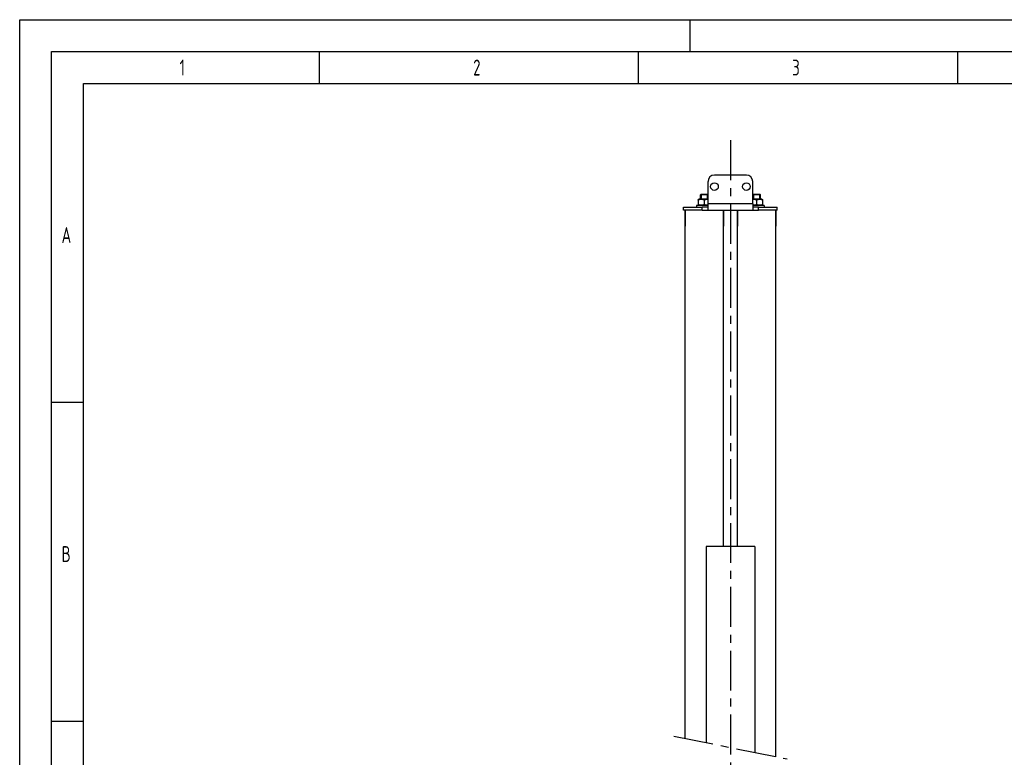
# Model space of a CAD drawing. Header units: millimetres. Extents: x 0 to 5940, y 0 to 4200.
# Tile 31 of 57: x 0 to 1543, y 3044 to 4200. Entities that reach past the tile are written whole.
import ezdxf

# ---------------------------------------------------------------- set-up
doc = ezdxf.new("R2010")
doc.units = ezdxf.units.MM
doc.header["$LTSCALE"] = 50
doc.linetypes.add('MITTE', pattern=[2, 1.25, -0.25, 0.25, -0.25])
doc.layers.get('0').update_dxf_attribs({"linetype": 'CONTINUOUS'})
for name, color, linetype in [('02-LINIE-035', 2, 'CONTINUOUS'), ('05-ACHSE', 1, 'MITTE'), ('KSB-BLATTRAND', 2, 'CONTINUOUS')]:
    doc.layers.add(name, color=color, linetype=linetype)
doc.styles.get("Standard").update_dxf_attribs({"font": 'ISOCP.SHX'})

# ---------------------------------------------------------------- blocks, each defined once
blk = doc.blocks.new('Rahmen_A2')
at = {"color": 1, "ltscale": 150}
for p, q in [((0, 0), (0, 420)), ((0, 420), (594, 420)), ((10, 10), (10, 410)), ((10, 410), (584, 410))]:
    blk.add_line(p, q, dxfattribs=at)
at = {"layer": 'KSB-BLATTRAND'}
for p, q in [((105, 420), (105, 415)), ((5, 5), (5, 415)), ((5, 415), (589, 415)), ((47, 410), (47, 415)), ((97, 410), (97, 415)), ((147, 410), (147, 415)), ((10, 360), (5, 360)), ((10, 310), (5, 310))]:
    blk.add_line(p, q, dxfattribs=at)
at = {"layer": 'KSB-BLATTRAND', "width": 0.75}
for s, p in [('1', (25.0625, 411.25)), ('2', (71.0625, 411.25)), ('3', (121.0625, 411.25)), ('A', (6.5625, 385)), ('B', (6.5625, 335))]:
    blk.add_text(s, height=2.5, dxfattribs=at).set_placement(p)

msp = doc.modelspace()

# ---------------------------------------------------------------- linework, layer by layer
at = {"layer": '02-LINIE-035'}
for p, q in [((1138.82, 3956.42), (1088.82, 3956.42)), ((1078.82, 3911.42), (1078.82, 3946.42)), ((1148.82, 3911.42), (1148.82, 3946.42)), ((1067.9, 3926.42), (1066.82, 3925.34)), ((1078.82, 3925.34), (1066.82, 3925.34)), ((1066.82, 3918.92), (1066.82, 3925.34)), ((1067.87, 3926.39), (1067.87, 3918.92)), ((1067.9, 3926.42), (1077.75, 3926.42)), ((1077.75, 3926.42), (1078.82, 3925.34)), ((1077.77, 3918.92), (1077.77, 3926.39)), ((1149.9, 3926.42), (1148.82, 3925.34)), ((1160.82, 3925.34), (1148.82, 3925.34)), ((1149.87, 3926.39), (1149.87, 3918.92)), ((1149.9, 3926.42), (1159.75, 3926.42)), ((1159.75, 3926.42), (1160.82, 3925.34)), ((1159.77, 3918.92), (1159.77, 3926.39)), ((1160.82, 3918.92), (1160.82, 3925.34)), ((1040.32, 3906.42), (1069.77, 3906.42)), ((1040.32, 3901.42), (1040.32, 3906.42)), ((1078.82, 3908.92), (1060.82, 3908.92)), ((1060.82, 3908.92), (1060.82, 3906.42)), ((1064.57, 3918.92), (1063.32, 3918.2)), ((1063.32, 3917.35), (1063.32, 3918.2)), ((1063.32, 3917.35), (1063.32, 3910.49)), ((1064.57, 3908.92), (1063.32, 3909.64)), ((1078.82, 3918.92), (1064.57, 3918.92)), ((1069.77, 3901.42), (1069.77, 3906.42)), ((1078.82, 3906.42), (1069.77, 3906.42)), ((1072.82, 3917.35), (1072.82, 3910.49)), ((1148.82, 3911.42), (1078.82, 3911.42)), ((1078.82, 3901.42), (1078.82, 3911.42)), ((1163.07, 3918.92), (1148.82, 3918.92)), ((1148.82, 3911.42), (1148.82, 3901.42)), ((1166.82, 3908.92), (1148.82, 3908.92)), ((1157.88, 3906.42), (1148.82, 3906.42)), ((1154.82, 3917.35), (1154.82, 3910.49)), ((1157.88, 3901.42), (1157.88, 3906.42)), ((1157.88, 3906.42), (1187.32, 3906.42)), ((1163.07, 3918.92), (1164.32, 3918.2)), ((1163.07, 3908.92), (1164.32, 3909.64)), ((1164.32, 3918.2), (1164.32, 3917.35)), ((1164.32, 3917.35), (1164.32, 3910.49)), ((1166.82, 3908.92), (1166.82, 3906.42)), ((1187.32, 3901.42), (1187.32, 3906.42)), ((1069.77, 3901.42), (1040.32, 3901.42)), ((1042.67, 3901.42), (1042.67, 3876.42)), ((1042.67, 3073.75), (1042.67, 3901.42)), ((1069.77, 3901.42), (1078.82, 3901.42)), ((1078.82, 3901.42), (1148.82, 3901.42)), ((1102.97, 3901.42), (1102.97, 3876.42)), ((1102.97, 3374.62), (1102.97, 3901.42)), ((1124.67, 3901.42), (1124.67, 3876.42)), ((1124.67, 3374.62), (1124.67, 3901.42)), ((1148.82, 3901.42), (1157.88, 3901.42)), ((1187.32, 3901.42), (1157.88, 3901.42)), ((1184.97, 3901.42), (1184.97, 3876.42)), ((1184.97, 3044.9), (1184.97, 3901.42)), ((1075.77, 3374.62), (1075.77, 3067.04)), ((1151.87, 3374.62), (1075.77, 3374.62)), ((1151.87, 3374.62), (1151.87, 3051.61))]:
    msp.add_line(p, q, dxfattribs=at)
for centre in [(1088.82, 3938.42), (1138.82, 3938.42)]:
    msp.add_circle(centre, 6, dxfattribs=at)
for centre, start, end in [((1088.82, 3946.42), 90, 180), ((1138.82, 3946.42), 0, 90)]:
    msp.add_arc(centre, 10, start, end, dxfattribs=at)
for points, weights in [([(1072.82, 3917.35), (1068.07, 3918.93), (1063.32, 3917.35)], [1, 1.15470053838, 1]), ([(1063.32, 3910.49), (1068.07, 3908.9), (1072.82, 3910.49)], [1, 1.15470053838, 1]), ([(1078.82, 3918.13), (1076.02, 3918.41), (1072.82, 3917.35)], [1.07120361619, 1.09915497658, 1]), ([(1072.82, 3910.49), (1076.02, 3909.42), (1078.82, 3909.7)], [1, 1.09915497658, 1.07120361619]), ([(1154.82, 3917.35), (1151.63, 3918.41), (1148.82, 3918.13)], [1, 1.09915497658, 1.07120361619]), ([(1148.82, 3909.7), (1151.63, 3909.42), (1154.82, 3910.49)], [1.07120361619, 1.09915497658, 1]), ([(1164.32, 3917.35), (1159.57, 3918.93), (1154.82, 3917.35)], [1, 1.15470053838, 1]), ([(1154.82, 3910.49), (1159.57, 3908.9), (1164.32, 3910.49)], [1, 1.15470053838, 1])]:
    msp.add_rational_spline(points, weights, degree=2, dxfattribs=at)
at = {"layer": '05-ACHSE'}
for p, q in [((1113.82, 4011.08), (1113.82, 2037.62)), ((1025.14, 3077.31), (1202.51, 3041.35))]:
    msp.add_line(p, q, dxfattribs=at)

# ---------------------------------------------------------------- block references
at = {"layer": 'KSB-BLATTRAND', "xscale": 10, "yscale": 10, "zscale": 10}
msp.add_blockref('Rahmen_A2', (0, 0), dxfattribs=at)

doc.saveas('drawing.dxf')
